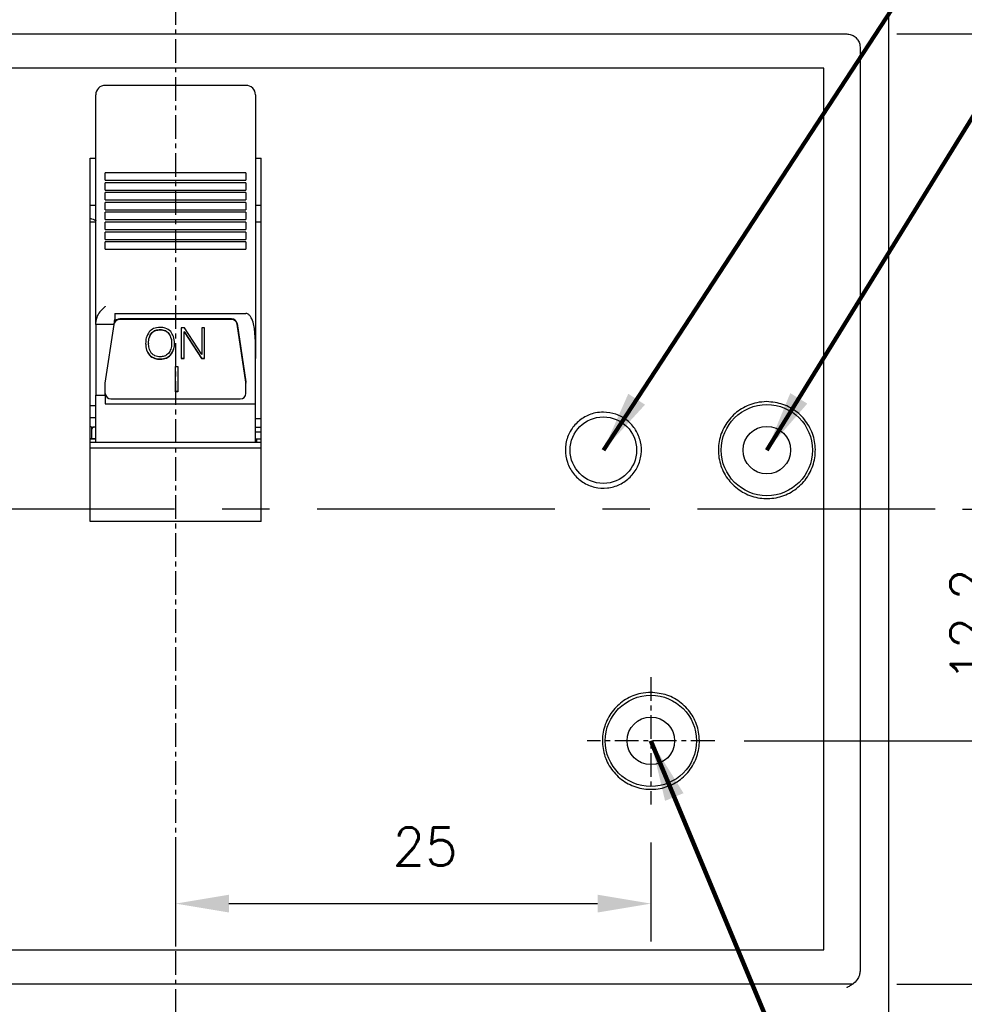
# Model space of a CAD drawing. Extents: x -417 to 993, y -1918 to 617.
# Tile 18 of 25: x 520 to 570, y 457 to 509. Entities that reach past the tile are written whole.
import ezdxf

# ---------------------------------------------------------------- set-up
doc = ezdxf.new("R2010")
doc.units = 0
doc.header["$MEASUREMENT"] = 0
doc.linetypes.add('CENTER', pattern=[2, 1.25, -0.25, 0.25, -0.25])
doc.layers.get('0').update_dxf_attribs({"linetype": 'CONTINUOUS'})
doc.layers.add('cen', color=1, linetype='CENTER')
doc.layers.add('di', color=3, linetype='CONTINUOUS')
doc.styles.add('KIM', font='ROMANS.shx', dxfattribs={"height": 5, "bigfont": 'GSG1.shx'})
doc.styles.get("Standard").update_dxf_attribs({"font": 'romans.shx', "height": 2, "bigfont": 'hgs.shx'})
doc.dimstyles.get("Standard").update_dxf_attribs({"dimscale": 0, "dimtxt": 2, "dimasz": 2, "dimexe": 0.5, "dimexo": 0.5, "dimgap": 1, "dimtad": 1, "dimdsep": 46, "dimtxsty": 'Standard', "dimcen": 0, "dimclrd": 3, "dimclre": 3, "dimclrt": 3, "dimadec": 0, "dimazin": 2, "dimtp": 0.1, "dimtm": 0.1, "dimtfac": 1, "dimtmove": 0, "dimatfit": 3, "dimfxl": 0, "dimtolj": 1, "dimarcsym": 0})
doc.dimstyles.new('STANDARD$0', dxfattribs={"dimtxt": 5, "dimasz": 5, "dimexe": 1, "dimexo": 2, "dimgap": 2, "dimtad": 1, "dimdec": 4, "dimzin": 12, "dimdsep": 46, "dimtxsty": 'KIM', "dimcen": -1, "dimdle": 0.1, "dimadec": 0, "dimazin": 0, "dimtfac": 1, "dimtdec": 4, "dimtmove": 0, "dimatfit": 3, "dimfxl": 0, "dimtolj": 1, "dimtzin": 0, "dimarcsym": 0})

# ---------------------------------------------------------------- blocks, each defined once
blk = doc.blocks.new('*D1070')
at = {"layer": 'di'}
for p, q in [((566.451, 507.894), (585.272, 507.894)), ((583.272, 505.094), (583.272, 460.694)), ((566.451, 457.894), (585.272, 457.894))]:
    blk.add_line(p, q, dxfattribs=at)
for points in [[(582.805, 505.094), (583.738, 505.094), (583.272, 507.894)], [(582.805, 460.694), (583.738, 460.694), (583.272, 457.894)]]:
    blk.add_solid(points, dxfattribs=at)
at = {"layer": 'di', "insert": (580.272, 482.894), "char_height": 2, "attachment_point": 5, "rotation": 90}
blk.add_mtext('\\A1;50', dxfattribs=at)
blk = doc.blocks.new('*D1071')
at = {"layer": 'di'}
for p, q in [((558.786, 522.894), (605.272, 522.894)), ((603.272, 520.094), (603.272, 445.694)), ((558.786, 442.894), (605.272, 442.894))]:
    blk.add_line(p, q, dxfattribs=at)
for points in [[(602.805, 520.094), (603.738, 520.094), (603.272, 522.894)], [(602.805, 445.694), (603.738, 445.694), (603.272, 442.894)]]:
    blk.add_solid(points, dxfattribs=at)
at = {"layer": 'di', "insert": (600.272, 482.894), "char_height": 2, "attachment_point": 5, "rotation": 90}
blk.add_mtext('\\A1;80', dxfattribs=at)
blk = doc.blocks.new('*D1072')
at = {"layer": 'di'}
for p, q in [((567.309, 514.894), (595.272, 514.894)), ((593.272, 512.094), (593.272, 453.694)), ((567.309, 450.894), (595.272, 450.894))]:
    blk.add_line(p, q, dxfattribs=at)
for points in [[(592.805, 512.094), (593.738, 512.094), (593.272, 514.894)], [(592.805, 453.694), (593.738, 453.694), (593.272, 450.894)]]:
    blk.add_solid(points, dxfattribs=at)
at = {"layer": 'di', "insert": (590.272, 482.894), "char_height": 2, "attachment_point": 5, "rotation": 90}
blk.add_mtext('\\A1;64', dxfattribs=at)
blk = doc.blocks.new('*D1074')
at = {"layer": 'di'}
for p, q in [((489.809, 532.894), (473.671, 532.894)), ((475.671, 530.094), (475.671, 437.194)), ((526.509, 434.394), (473.671, 434.394))]:
    blk.add_line(p, q, dxfattribs=at)
for points in [[(475.204, 530.094), (476.137, 530.094), (475.671, 532.894)], [(475.204, 437.194), (476.137, 437.194), (475.671, 434.394)]]:
    blk.add_solid(points, dxfattribs=at)
at = {"layer": 'di', "insert": (472.671, 483.994), "char_height": 2, "attachment_point": 5, "rotation": 90}
blk.add_mtext('\\A1;98.5', dxfattribs=at)
blk = doc.blocks.new('*D1061')
at = {"layer": 'di'}
for p, q in [((528.509, 465.339), (528.509, 460.131)), ((553.509, 465.339), (553.509, 460.131)), ((531.309, 462.131), (550.709, 462.131))]:
    blk.add_line(p, q, dxfattribs=at)
for points in [[(531.309, 462.597), (531.309, 461.664), (528.509, 462.131)], [(550.709, 462.597), (550.709, 461.664), (553.509, 462.131)]]:
    blk.add_solid(points, dxfattribs=at)
at = {"layer": 'di', "insert": (541.633, 465.131), "char_height": 2, "attachment_point": 5}
blk.add_mtext('\\A1;25', dxfattribs=at)
blk = doc.blocks.new('*D1062')
at = {"layer": 'di'}
for p, q in [((569.898, 482.894), (575.272, 482.894)), ((573.272, 480.094), (573.272, 473.494)), ((558.416, 470.694), (575.272, 470.694))]:
    blk.add_line(p, q, dxfattribs=at)
for points in [[(572.805, 480.094), (573.738, 480.094), (573.272, 482.894)], [(572.805, 473.494), (573.738, 473.494), (573.272, 470.694)]]:
    blk.add_solid(points, dxfattribs=at)
at = {"layer": 'di', "insert": (570.272, 476.794), "char_height": 2, "attachment_point": 5, "rotation": 90}
blk.add_mtext('\\A1;12.2', dxfattribs=at)
blk = doc.blocks.new('*D1063')
at = {"layer": 'di'}
for p, q in [((546.364, 524.894), (615.72, 524.894)), ((613.72, 522.094), (613.72, 443.694)), ((546.286, 440.894), (615.72, 440.894))]:
    blk.add_line(p, q, dxfattribs=at)
for points in [[(613.254, 522.094), (614.187, 522.094), (613.72, 524.894)], [(613.254, 443.694), (614.187, 443.694), (613.72, 440.894)]]:
    blk.add_solid(points, dxfattribs=at)
at = {"layer": 'di', "insert": (610.72, 482.894), "char_height": 2, "attachment_point": 5, "rotation": 90}
blk.add_mtext('\\A1;84', dxfattribs=at)

msp = doc.modelspace()

# ---------------------------------------------------------------- linework, layer by layer
for p, q in [((566.009, 514.194), (566.009, 451.594)), ((493.209, 507.894), (563.809, 507.894)), ((564.509, 507.192), (564.509, 507.008)), ((564.509, 507.008), (564.509, 458.78)), ((562.609, 506.094), (494.409, 506.094)), ((562.609, 459.694), (562.609, 506.094)), ((532.209, 505.189), (524.809, 505.189)), ((524.309, 503.907), (524.309, 504.689)), ((532.709, 504.689), (532.709, 503.907)), ((524.309, 503.412), (524.309, 503.907)), ((532.709, 503.907), (532.709, 503.412)), ((524.309, 501.105), (524.309, 503.412)), ((532.709, 503.412), (532.709, 501.105)), ((524.009, 501.359), (524.309, 501.359)), ((524.009, 482.233), (524.009, 501.359)), ((524.309, 495.271), (524.309, 501.105)), ((532.709, 501.359), (533.009, 501.359)), ((532.709, 501.105), (532.709, 495.271)), ((533.009, 482.233), (533.009, 501.359)), ((532.209, 500.582), (524.809, 500.582)), ((524.809, 500.524), (524.809, 500.582)), ((524.809, 500.197), (524.809, 500.524)), ((532.209, 500.582), (532.209, 500.524)), ((532.209, 500.524), (532.209, 500.197)), ((524.809, 500.197), (532.209, 500.197)), ((532.209, 500.063), (524.809, 500.063)), ((524.809, 500.006), (524.809, 500.063)), ((524.809, 499.678), (524.809, 500.006)), ((532.209, 500.063), (532.209, 500.006)), ((532.209, 500.006), (532.209, 499.678)), ((524.809, 499.678), (532.209, 499.678)), ((532.209, 499.544), (524.809, 499.544)), ((524.809, 499.487), (524.809, 499.544)), ((524.809, 499.16), (524.809, 499.487)), ((532.209, 499.544), (532.209, 499.487)), ((532.209, 499.487), (532.209, 499.16)), ((524.809, 499.16), (532.209, 499.16)), ((532.209, 499.026), (524.809, 499.026)), ((524.809, 498.968), (524.809, 499.026)), ((524.809, 498.641), (524.809, 498.968)), ((532.209, 499.026), (532.209, 498.968)), ((532.209, 498.968), (532.209, 498.641)), ((524.309, 498.867), (524.009, 498.867)), ((524.809, 498.641), (532.209, 498.641)), ((532.209, 498.507), (524.809, 498.507)), ((524.809, 498.449), (524.809, 498.507)), ((524.809, 498.122), (524.809, 498.449)), ((532.209, 498.507), (532.209, 498.449)), ((532.209, 498.449), (532.209, 498.122)), ((533.009, 498.867), (532.709, 498.867)), ((524.309, 497.994), (524.009, 497.994)), ((524.809, 498.122), (532.209, 498.122)), ((532.209, 497.988), (524.809, 497.988)), ((524.809, 497.931), (524.809, 497.988)), ((524.809, 497.603), (524.809, 497.931)), ((532.209, 497.988), (532.209, 497.931)), ((532.209, 497.931), (532.209, 497.603)), ((533.009, 497.994), (532.709, 497.994)), ((524.809, 497.603), (532.209, 497.603)), ((532.209, 497.469), (524.809, 497.469)), ((524.809, 497.412), (524.809, 497.469)), ((524.809, 497.085), (524.809, 497.412)), ((532.209, 497.469), (532.209, 497.412)), ((532.209, 497.412), (532.209, 497.085)), ((524.809, 497.085), (532.209, 497.085)), ((532.209, 496.951), (524.809, 496.951)), ((524.809, 496.893), (524.809, 496.951)), ((524.809, 496.566), (524.809, 496.893)), ((532.209, 496.951), (532.209, 496.893)), ((532.209, 496.893), (532.209, 496.566)), ((524.809, 496.566), (532.209, 496.566)), ((524.309, 494.913), (524.309, 495.271)), ((524.309, 494.588), (524.309, 494.913)), ((532.709, 495.271), (532.709, 494.913)), ((532.709, 494.913), (532.709, 494.588)), ((524.309, 492.729), (524.309, 494.588)), ((532.709, 494.588), (532.709, 493.494)), ((532.709, 493.494), (532.709, 490.809)), ((525.309, 493.183), (532.209, 493.183)), ((525.309, 493.183), (525.309, 492.862)), ((531.449, 492.898), (525.57, 492.898)), ((531.449, 492.867), (525.57, 492.867)), ((524.309, 492.6), (524.309, 492.729)), ((525.274, 492.6), (524.309, 492.6)), ((524.309, 492.6), (524.309, 488.893)), ((524.809, 489.512), (525.274, 492.6)), ((527.696, 492.339), (527.696, 492.323)), ((528.969, 492.428), (528.802, 492.428)), ((528.802, 492.428), (528.802, 490.818)), ((528.956, 492.23), (529.863, 490.834)), ((528.956, 492.23), (528.956, 492.214)), ((528.956, 490.818), (528.956, 492.214)), ((528.956, 492.214), (529.863, 490.818)), ((529.88, 491.022), (528.969, 492.428)), ((530.034, 492.428), (529.88, 492.428)), ((529.88, 492.428), (529.88, 491.022)), ((530.034, 490.818), (530.034, 492.428)), ((531.746, 492.654), (532.206, 489.595)), ((532.206, 489.564), (531.746, 492.622)), ((527.24, 492.15), (527.24, 492.134)), ((528.141, 492.154), (528.141, 492.138)), ((527.087, 491.626), (527.087, 491.61)), ((528.297, 491.626), (528.297, 491.61)), ((527.127, 491.012), (527.127, 490.996)), ((527.692, 490.794), (527.692, 490.778)), ((528.245, 491.003), (528.245, 490.988)), ((528.802, 490.834), (528.956, 490.834)), ((528.802, 490.818), (528.956, 490.818)), ((529.863, 490.834), (530.034, 490.834)), ((529.863, 490.834), (529.863, 490.818)), ((529.863, 490.818), (530.034, 490.818)), ((532.709, 488.436), (532.709, 490.809)), ((528.506, 490.397), (528.633, 490.397)), ((528.506, 489.057), (528.506, 490.397)), ((528.633, 490.397), (528.633, 489.057)), ((524.809, 488.893), (524.809, 489.512)), ((532.209, 489.555), (532.209, 489.524)), ((532.209, 488.974), (532.209, 489.524)), ((524.309, 488.893), (524.809, 488.893)), ((524.309, 486.394), (524.309, 488.893)), ((524.809, 488.893), (524.809, 488.436)), ((525.109, 488.689), (531.909, 488.689)), ((528.633, 489.073), (528.506, 489.073)), ((528.633, 489.057), (528.506, 489.057)), ((524.009, 488.336), (524.309, 488.336)), ((524.809, 488.436), (532.709, 488.436)), ((532.709, 486.394), (532.709, 488.436)), ((524.309, 487.694), (524.009, 487.694)), ((533.009, 487.645), (532.709, 487.645)), ((524.109, 487.105), (524.109, 487.2)), ((524.109, 486.594), (524.109, 487.105)), ((524.309, 487.194), (524.159, 487.194)), ((532.709, 487.2), (533.009, 487.2)), ((524.309, 486.594), (524.009, 486.594)), ((524.009, 486.594), (524.309, 486.594)), ((533.009, 486.938), (532.709, 486.938)), ((532.709, 486.594), (533.009, 486.594)), ((532.759, 486.593), (532.759, 486.594)), ((532.759, 486.593), (532.759, 486.434)), ((533.009, 486.394), (524.009, 486.394)), ((533.009, 486.094), (524.009, 486.094)), ((532.759, 486.394), (532.759, 486.434)), ((533.009, 482.233), (524.009, 482.233)), ((494.409, 459.694), (562.609, 459.694)), ((564.509, 458.78), (564.509, 458.603)), ((564.509, 458.603), (564.509, 458.583)), ((564.124, 457.894), (492.895, 457.894))]:
    msp.add_line(p, q)
for centre, radius in [((559.609, 485.994), 2.4), ((551.009, 485.994), 1.75), ((559.609, 485.994), 1.25), ((553.509, 470.694), 2.4), ((553.509, 470.694), 1.25)]:
    msp.add_circle(centre, radius)
for centre, radius, start, end in [((524.809, 504.689), 0.5, 90, 180), ((532.209, 504.689), 0.5, 0, 90), ((525.564, 492.569), 0.298, 88.9941, 161.009), ((525.566, 492.598), 0.301, 89.327, 156.804), ((531.455, 492.603), 0.295, 9.897, 91.1658), ((531.455, 492.571), 0.295, 9.897, 91.1658), ((531.939, 489.524), 0.271, 0.0019, 8.5599), ((525.102, 488.982), 0.293, 181.5253, 271.4481), ((531.917, 488.982), 0.293, 268.5519, 358.4747), ((524.159, 487.394), 0.2, 221.4096, 270), ((524.204, 487.099), 0.095, 86.8626, 176.4742)]:
    msp.add_arc(centre, radius, start, end)
msp.add_ellipse((524.995, 492.694), major_axis=(-0.883, -6.5), ratio=0.044052, start_param=1.562329, end_param=1.602607)
for points, knots in [([(563.809, 507.894), (563.888, 507.886), (564.045, 507.871), (564.255, 507.75), (564.413, 507.572), (564.497, 507.375), (564.506, 507.245), (564.509, 507.192)], [0, 0, 0, 0, 0.214181, 0.428355, 0.642715, 0.857467, 1, 1, 1, 1]), ([(524.009, 498.192), (524.116, 498.165), (524.225, 498.137), (524.307, 498.069), (524.309, 498.067)], [0, 0, 0, 0, 0.975376, 1, 1, 1, 1]), ([(524.809, 493.561), (524.808, 493.56), (524.709, 493.465), (524.533, 493.294), (524.344, 493.009), (524.32, 492.814), (524.309, 492.729)], [0, 0, 0, 0, 0.004478, 0.414212, 0.745066, 1, 1, 1, 1]), ([(532.709, 490.809), (532.711, 491.126), (532.713, 491.601), (532.685, 492.186), (532.632, 492.569), (532.558, 492.836), (532.458, 493.023), (532.38, 493.116), (532.297, 493.168), (532.243, 493.182), (532.215, 493.183), (532.209, 493.183)], [0, 0, 0, 0, 0.373882, 0.561277, 0.690649, 0.830333, 0.884088, 0.938167, 0.968206, 0.994093, 1, 1, 1, 1]), ([(527.125, 492.226), (527.059, 492.119), (526.942, 491.926), (526.936, 491.705), (526.933, 491.607)], [0, 0, 0, 0, 0.558164, 1, 1, 1, 1]), ([(527.692, 492.449), (527.57, 492.441), (527.353, 492.426), (527.195, 492.287), (527.125, 492.226)], [0, 0, 0, 0, 0.560206, 1, 1, 1, 1]), ([(527.24, 492.15), (527.273, 492.183), (527.339, 492.251), (527.496, 492.325), (527.62, 492.334), (527.696, 492.339)], [0, 0, 0, 0, 0.280171, 0.560364, 1, 1, 1, 1]), ([(527.24, 492.134), (527.273, 492.168), (527.339, 492.235), (527.496, 492.309), (527.62, 492.318), (527.696, 492.323)], [0, 0, 0, 0, 0.280171, 0.560364, 1, 1, 1, 1]), ([(528.254, 492.228), (528.163, 492.302), (527.999, 492.434), (527.786, 492.444), (527.692, 492.449)], [0, 0, 0, 0, 0.557806, 1, 1, 1, 1]), ([(527.696, 492.339), (527.792, 492.331), (527.964, 492.317), (528.087, 492.204), (528.141, 492.154)], [0, 0, 0, 0, 0.559821, 1, 1, 1, 1]), ([(527.696, 492.323), (527.792, 492.316), (527.964, 492.302), (528.087, 492.188), (528.141, 492.138)], [0, 0, 0, 0, 0.559821, 1, 1, 1, 1]), ([(528.451, 491.609), (528.445, 491.734), (528.436, 491.958), (528.31, 492.146), (528.254, 492.228)], [0, 0, 0, 0, 0.560689, 1, 1, 1, 1]), ([(527.087, 491.626), (527.09, 491.731), (527.097, 491.918), (527.197, 492.079), (527.24, 492.15)], [0, 0, 0, 0, 0.560727, 1, 1, 1, 1]), ([(527.087, 491.61), (527.09, 491.715), (527.097, 491.903), (527.197, 492.063), (527.24, 492.134)], [0, 0, 0, 0, 0.560727, 1, 1, 1, 1]), ([(528.141, 492.154), (528.194, 492.062), (528.29, 491.897), (528.294, 491.709), (528.297, 491.626)], [0, 0, 0, 0, 0.558165, 1, 1, 1, 1]), ([(528.141, 492.138), (528.194, 492.046), (528.29, 491.881), (528.294, 491.693), (528.297, 491.61)], [0, 0, 0, 0, 0.558165, 1, 1, 1, 1]), ([(526.933, 491.623), (526.938, 491.499), (526.947, 491.278), (527.072, 491.093), (527.127, 491.012)], [0, 0, 0, 0, 0.560644, 1, 1, 1, 1]), ([(526.933, 491.607), (526.938, 491.483), (526.947, 491.262), (527.072, 491.078), (527.127, 490.996)], [0, 0, 0, 0, 0.5606441, 1, 1, 1, 1]), ([(527.249, 491.084), (527.194, 491.175), (527.094, 491.339), (527.089, 491.527), (527.087, 491.61)], [0, 0, 0, 0, 0.558084, 1, 1, 1, 1]), ([(528.297, 491.61), (528.292, 491.505), (528.285, 491.316), (528.181, 491.156), (528.136, 491.086)], [0, 0, 0, 0, 0.560621, 1, 1, 1, 1]), ([(528.245, 491.003), (528.315, 491.11), (528.441, 491.301), (528.448, 491.525), (528.451, 491.625)], [0, 0, 0, 0, 0.557958, 1, 1, 1, 1]), ([(528.245, 490.988), (528.315, 491.094), (528.441, 491.285), (528.448, 491.51), (528.451, 491.609)], [0, 0, 0, 0, 0.5579583, 1, 1, 1, 1]), ([(527.127, 491.012), (527.219, 490.939), (527.384, 490.808), (527.597, 490.798), (527.692, 490.794)], [0, 0, 0, 0, 0.557825, 1, 1, 1, 1]), ([(527.127, 490.996), (527.219, 490.923), (527.384, 490.793), (527.597, 490.783), (527.692, 490.778)], [0, 0, 0, 0, 0.557825, 1, 1, 1, 1]), ([(527.696, 490.903), (527.6, 490.911), (527.429, 490.924), (527.304, 491.035), (527.249, 491.084)], [0, 0, 0, 0, 0.55993, 1, 1, 1, 1]), ([(527.692, 490.794), (527.809, 490.802), (528.018, 490.816), (528.175, 490.946), (528.245, 491.003)], [0, 0, 0, 0, 0.560065, 1, 1, 1, 1]), ([(527.692, 490.778), (527.809, 490.786), (528.018, 490.801), (528.175, 490.93), (528.245, 490.988)], [0, 0, 0, 0, 0.560065, 1, 1, 1, 1]), ([(528.136, 491.086), (528.065, 491.026), (527.939, 490.918), (527.771, 490.908), (527.696, 490.903)], [0, 0, 0, 0, 0.558064, 1, 1, 1, 1]), ([(559.609, 488.544), (559.896, 488.516), (560.47, 488.459), (561.233, 488.02), (561.813, 487.372), (562.145, 486.564), (562.191, 485.693), (561.946, 484.855), (561.437, 484.146), (560.723, 483.645), (559.882, 483.409), (559.012, 483.465), (558.208, 483.805), (557.563, 484.392), (557.148, 485.16), (557.011, 486.022), (557.166, 486.88), (557.598, 487.64), (558.255, 488.209), (558.966, 488.503), (559.431, 488.533), (559.609, 488.544)], [0, 0, 0, 0, 0.053688, 0.107376, 0.161064, 0.214754, 0.268443, 0.322132, 0.375821, 0.429509, 0.483198, 0.536886, 0.590575, 0.644263, 0.697952, 0.75164, 0.805329, 0.859018, 0.912707, 0.966396, 1, 1, 1, 1]), ([(551.009, 487.994), (551.234, 487.972), (551.684, 487.927), (552.283, 487.583), (552.738, 487.075), (552.998, 486.441), (553.034, 485.758), (552.842, 485.101), (552.443, 484.545), (551.882, 484.152), (551.224, 483.967), (550.541, 484.01), (549.91, 484.277), (549.404, 484.738), (549.079, 485.34), (548.971, 486.016), (549.093, 486.689), (549.432, 487.285), (549.947, 487.732), (550.505, 487.962), (550.869, 487.985), (551.009, 487.994)], [0, 0, 0, 0, 0.053688, 0.107376, 0.161065, 0.214754, 0.268443, 0.322132, 0.375821, 0.429509, 0.483198, 0.536886, 0.590575, 0.644264, 0.697952, 0.751641, 0.80533, 0.859019, 0.912708, 0.966397, 1, 1, 1, 1]), ([(553.509, 473.244), (553.796, 473.216), (554.37, 473.159), (555.133, 472.72), (555.713, 472.072), (556.045, 471.264), (556.091, 470.393), (555.846, 469.555), (555.337, 468.846), (554.623, 468.345), (553.782, 468.109), (552.912, 468.165), (552.108, 468.505), (551.463, 469.092), (551.048, 469.86), (550.911, 470.722), (551.066, 471.58), (551.498, 472.34), (552.155, 472.909), (552.866, 473.203), (553.331, 473.233), (553.509, 473.244)], [0, 0, 0, 0, 0.053685, 0.107369, 0.161055, 0.214743, 0.268434, 0.322128, 0.375823, 0.429516, 0.483203, 0.536885, 0.590567, 0.64425, 0.697939, 0.751633, 0.805328, 0.859021, 0.912711, 0.966399, 1, 1, 1, 1]), ([(564.509, 458.583), (564.502, 458.507), (564.488, 458.346), (564.358, 458.1), (564.171, 457.919), (564, 457.81), (563.894, 457.751), (563.839, 457.722), (563.811, 457.707), (563.809, 457.706)], [0, 0, 0, 0, 0.192279, 0.405747, 0.688929, 0.841703, 0.918598, 0.995531, 1, 1, 1, 1])]:
    msp.add_open_spline(points, degree=3, knots=knots)
at = {"layer": 'cen'}
for p, q in [((528.509, 537.626), (528.509, 431.821)), ((553.509, 474.049), (553.509, 467.339)), ((556.864, 470.694), (550.155, 470.694))]:
    msp.add_line(p, q, dxfattribs=at)
at = {"layer": 'cen', "ltscale": 10}
msp.add_line((568.455, 482.894), (488.564, 482.894), dxfattribs=at)

# ---------------------------------------------------------------- dimensions: what is measured, and where the dimension line sits
at = {"layer": 'di'}
for base, p1, p2, angle, override, picture, middle in [((475.671, 434.394), (491.809, 532.894), (528.509, 434.394), 90, {"dimtxt": 3, "dimasz": 2.8, "dimexe": 2, "dimdec": 2, "dimzin": 8, "dimtxsty": 'Standard', "dimcen": 0, "dimclrd": 256, "dimclre": 256, "dimclrt": 256, "dimadec": 2, "dimazin": 2, "dimtfac": 0.6, "dimtdec": 2, "dimtzin": 8, "dimlwd": 65535, "dimlwe": 65535, "dimarcsym": 1}, '*D1074', (475.671, 483.994)), ((613.72, 440.894), (544.364, 524.894), (544.286, 440.894), 270, {"dimtxt": 3, "dimasz": 2.8, "dimexe": 2, "dimdec": 2, "dimzin": 8, "dimtxsty": 'Standard', "dimcen": 0, "dimclrd": 256, "dimclre": 256, "dimclrt": 256, "dimadec": 2, "dimazin": 2, "dimtfac": 0.6, "dimtdec": 2, "dimtmove": 0, "dimtzin": 8, "dimlwd": 65535, "dimlwe": 65535, "dimarcsym": 1}, '*D1063', (613.72, 482.894)), ((603.272, 442.894), (556.786, 522.894), (556.786, 442.894), 270, {"dimtxt": 3, "dimasz": 2.8, "dimexe": 2, "dimdec": 2, "dimzin": 8, "dimtxsty": 'Standard', "dimcen": 0, "dimclrd": 256, "dimclre": 256, "dimclrt": 256, "dimadec": 2, "dimazin": 2, "dimtfac": 0.6, "dimtdec": 2, "dimtmove": 0, "dimtzin": 8, "dimlwd": 65535, "dimlwe": 65535, "dimarcsym": 1}, '*D1071', (603.272, 482.894)), ((593.272, 450.894), (565.309, 514.894), (565.309, 450.894), 270, {"dimtxt": 3, "dimasz": 2.8, "dimexe": 2, "dimdec": 2, "dimzin": 8, "dimtxsty": 'Standard', "dimcen": 0, "dimclrd": 256, "dimclre": 256, "dimclrt": 256, "dimadec": 2, "dimazin": 2, "dimtfac": 0.6, "dimtdec": 2, "dimtmove": 0, "dimtzin": 8, "dimlwd": 65535, "dimlwe": 65535, "dimarcsym": 1}, '*D1072', (593.272, 482.894)), ((583.272, 457.894), (564.451, 507.894), (564.451, 457.894), 270, {"dimtxt": 3, "dimasz": 2.8, "dimexe": 2, "dimdec": 2, "dimzin": 8, "dimtxsty": 'Standard', "dimcen": 0, "dimclrd": 256, "dimclre": 256, "dimclrt": 256, "dimadec": 2, "dimazin": 2, "dimtfac": 0.6, "dimtdec": 2, "dimtmove": 0, "dimtzin": 8, "dimlwd": 65535, "dimlwe": 65535, "dimarcsym": 1}, '*D1070', (583.272, 482.894)), ((573.272, 470.694), (567.898, 482.894), (556.416, 470.694), 270, {"dimtxt": 3, "dimasz": 2.8, "dimexe": 2, "dimdec": 2, "dimzin": 8, "dimtxsty": 'Standard', "dimcen": 0, "dimclrd": 256, "dimclre": 256, "dimclrt": 256, "dimadec": 2, "dimazin": 2, "dimtfac": 0.6, "dimtdec": 2, "dimtmove": 0, "dimtzin": 8, "dimlwd": 65535, "dimlwe": 65535, "dimarcsym": 1}, '*D1062', (573.272, 476.794))]:
    dim = msp.add_linear_dim(base=base, p1=p1, p2=p2, angle=angle, dimstyle='STANDARD$0', override=override, dxfattribs=at)
    dim.commit()
    dim.dimension.update_dxf_attribs({"geometry": picture, "text_midpoint": middle, "dimtype": 160})
dim = msp.add_linear_dim(base=(553.509, 462.131), p1=(528.509, 467.339), p2=(553.509, 467.339), dimstyle='STANDARD$0', override={"dimtxt": 3, "dimasz": 2.8, "dimexe": 2, "dimdec": 2, "dimzin": 8, "dimtxsty": 'Standard', "dimcen": 0, "dimclrd": 256, "dimclre": 256, "dimclrt": 256, "dimadec": 2, "dimazin": 2, "dimtfac": 0.6, "dimtdec": 2, "dimtzin": 8, "dimlwd": 65535, "dimlwe": 65535, "dimarcsym": 1}, dxfattribs=at)
dim.commit()
dim.dimension.update_dxf_attribs({"geometry": '*D1061', "text_midpoint": (541.633, 462.131), "dimtype": 160})

# ---------------------------------------------------------------- leaders
at = {"layer": 'di', "annotation_type": 0, "has_hookline": 1, "hookline_direction": 0}
for points, text_width in [([(551.009, 485.994), (590.253, 545.981), (593.453, 545.981)], 29.244), ([(559.609, 485.994), (589.039, 533.707), (592.239, 533.707)], 31.087), ([(553.509, 470.694), (574.109, 421.273), (577.309, 421.273)], 20.992)]:
    msp.add_leader(points, dimstyle='Standard', override={"dimscale": 1, "dimtxt": 4, "dimasz": 3.2, "dimexe": 2, "dimexo": 2, "dimgap": 2, "dimclrd": 256, "dimclre": 256, "dimclrt": 256, "dimadec": 2, "dimtfac": 0.6, "dimlwd": 65535, "dimlwe": 65535, "dimarcsym": 1}, dxfattribs=dict(at, text_width=text_width))

doc.saveas('drawing.dxf')
